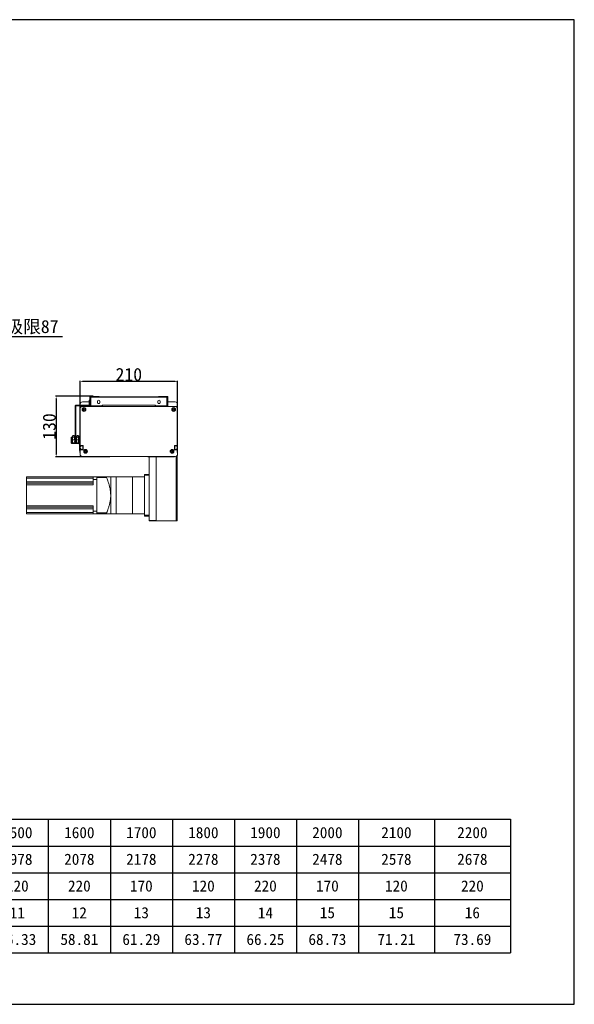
# Model space of a CAD drawing. Header units: millimetres. Extents: x -20285 to -7807, y 12313 to 17573.
# Tile 37 of 37: x -9001 to -7807, y 15454 to 17573. Entities that reach past the tile are written whole.
import ezdxf

# ---------------------------------------------------------------- set-up
doc = ezdxf.new("R2010")
doc.units = ezdxf.units.MM
doc.header["$PDSIZE"] = -1
doc.layers.add('图层3', color=7, linetype='Continuous')
doc.dimstyles.new('ISO-25', dxfattribs={"dimtxt": 2.5, "dimasz": 2.5, "dimexe": 1.25, "dimexo": 0.625, "dimtad": 1, "dimtxsty": 'Standard', "dimcen": 2.5, "dimadec": 0, "dimazin": 0, "dimtfac": 1, "dimtmove": 0, "dimatfit": 3, "dimfxl": 0, "dimarcsym": 0})

# ---------------------------------------------------------------- blocks, each defined once
blk = doc.blocks.new('*D262')
at = {"color": 0, "lineweight": -2, "transparency": 16777216}
for p, q in [((-9207, 17066.2), (-9207, 16889.8)), ((-9120, 17040.6), (-9120, 16889.8)), ((-9203.7, 16890.8), (-9123.3, 16890.8)), ((-9120, 16890.8), (-8908.3, 16890.8))]:
    blk.add_line(p, q, dxfattribs=at)
at = {"color": 0, "transparency": 16777216}
for points in [[(-9203.7, 16891.3), (-9203.7, 16890.2), (-9207, 16890.8)], [(-9123.3, 16891.3), (-9123.3, 16890.2), (-9120, 16890.8)]]:
    blk.add_solid(points, dxfattribs=at)
at = {"layer": 'Defpoints', "color": 0, "transparency": 16777216}
for p in [(-9207, 17067.2), (-9120, 17041.6), (-9120, 16890.8)]:
    blk.add_point(p, dxfattribs=at)
at = {"color": 0, "transparency": 16777216, "insert": (-9012.5, 16910.9), "char_height": 28, "attachment_point": 5}
blk.add_mtext('{\\fSimSun|b0|i0|c134|p2;机械极限}87', dxfattribs=at)
blk = doc.blocks.new('A')
for p, q in [((-20055.7, 15851.8), (-17048.9, 15851.8)), ((-20055.7, 15851.8), (-20055.7, 15564.4)), ((-19847.3, 15851.8), (-19847.3, 15564.4)), ((-19731.8, 15851.8), (-19731.8, 15564.4)), ((-19616.3, 15851.8), (-19616.3, 15564.4)), ((-19500.9, 15851.8), (-19500.9, 15564.4)), ((-19385.4, 15851.8), (-19385.4, 15564.4)), ((-19269.9, 15851.8), (-19269.9, 15564.4)), ((-19154.4, 15851.8), (-19154.4, 15564.4)), ((-19039, 15851.8), (-19039, 15564.4)), ((-18923.5, 15851.8), (-18923.5, 15564.4)), ((-18808, 15851.8), (-18808, 15564.4)), ((-18692.5, 15851.8), (-18692.5, 15564.4)), ((-18577, 15851.8), (-18577, 15564.4)), ((-18443.6, 15851.8), (-18443.6, 15564.4)), ((-18310.1, 15851.8), (-18310.1, 15564.4)), ((-18176.6, 15851.8), (-18176.6, 15564.4)), ((-18043.2, 15851.8), (-18043.2, 15564.4)), ((-17909.7, 15851.8), (-17909.7, 15564.4)), ((-17776.2, 15851.8), (-17776.2, 15564.4)), ((-17642.8, 15851.8), (-17642.8, 15564.4)), ((-17509.3, 15851.8), (-17509.3, 15564.4)), ((-17375.8, 15851.8), (-17375.8, 15564.4)), ((-17212.4, 15851.8), (-17212.4, 15564.4)), ((-17048.9, 15851.8), (-17048.9, 15564.4)), ((-20055.7, 15794.3), (-17048.9, 15794.3)), ((-20055.7, 15736.8), (-17048.9, 15736.8)), ((-20055.7, 15679.3), (-17048.9, 15679.3)), ((-20055.7, 15621.8), (-17048.9, 15621.8)), ((-20055.7, 15564.4), (-17048.9, 15564.4))]:
    blk.add_line(p, q)
at = {"char_height": 23.989, "attachment_point": 5}
for s, insert, width in [('{\\f宋体|b0|i0|c134;有效行程', (-19951.5, 15823), 182.934), ('{\\f宋体|b0|i0|c134;100', (-19789.6, 15823), 89.977), ('{\\f宋体|b0|i0|c134;200', (-19674.1, 15823), 89.977), ('{\\f宋体|b0|i0|c134;300', (-19558.6, 15823), 89.977), ('{\\f宋体|b0|i0|c134;400', (-19443.1, 15823), 89.977), ('{\\f宋体|b0|i0|c134;500', (-19327.6, 15823), 89.977), ('{\\f宋体|b0|i0|c134;600', (-19212.2, 15823), 89.977), ('{\\f宋体|b0|i0|c134;700', (-19096.7, 15823), 89.977), ('{\\f宋体|b0|i0|c134;800', (-18981.2, 15823), 89.977), ('{\\f宋体|b0|i0|c134;900', (-18865.7, 15823), 89.977), ('{\\f宋体|b0|i0|c134;1000', (-18750.3, 15823), 89.977), ('{\\f宋体|b0|i0|c134;1100', (-18634.8, 15823), 89.977), ('{\\f宋体|b0|i0|c134;1200', (-18510.3, 15823), 107.969), ('{\\f宋体|b0|i0|c134;1300', (-18376.8, 15823), 107.969), ('{\\f宋体|b0|i0|c134;1400', (-18243.4, 15823), 107.969), ('{\\f宋体|b0|i0|c134;1500', (-18109.9, 15823), 107.969), ('{\\f宋体|b0|i0|c134;1600', (-17976.4, 15823), 107.969), ('{\\f宋体|b0|i0|c134;1700', (-17843, 15823), 107.969), ('{\\f宋体|b0|i0|c134;1800', (-17709.5, 15823), 107.969), ('{\\f宋体|b0|i0|c134;1900', (-17576, 15823), 107.969), ('{\\f宋体|b0|i0|c134;2000', (-17442.6, 15823), 107.969), ('{\\f宋体|b0|i0|c134;2100', (-17294.1, 15823), 137.955), ('{\\f宋体|b0|i0|c134;2200', (-17130.6, 15823), 137.955), ('{\\f宋体|b0|i0|c134;L', (-19951.5, 15765.6), 182.934), ('{\\fSimSun|b0|i0|c134|p2;578}', (-19789.6, 15765.6), 89.977), ('{\\fSimSun|b0|i0|c134|p2;678}', (-19674.1, 15765.6), 89.977), ('{\\fSimSun|b0|i0|c134|p2;778}', (-19558.6, 15765.6), 89.977), ('{\\fSimSun|b0|i0|c134|p2;878}', (-19443.1, 15765.6), 89.977), ('{\\fSimSun|b0|i0|c134|p2;978}', (-19327.6, 15765.6), 89.977), ('{\\fSimSun|b0|i0|c134|p2;1078}', (-19212.2, 15765.6), 89.977), ('{\\fSimSun|b0|i0|c134|p2;1178}', (-19096.7, 15765.6), 89.977), ('{\\fSimSun|b0|i0|c134|p2;1278}', (-18981.2, 15765.6), 89.977), ('{\\fSimSun|b0|i0|c134|p2;1378}', (-18865.7, 15765.6), 89.977), ('{\\fSimSun|b0|i0|c134|p2;1478}', (-18750.3, 15765.6), 89.977), ('{\\fSimSun|b0|i0|c134|p2;1578}', (-18634.8, 15765.6), 89.977), ('{\\fSimSun|b0|i0|c134|p2;1678}', (-18510.3, 15765.6), 107.969), ('{\\fSimSun|b0|i0|c134|p2;1778}', (-18376.8, 15765.6), 107.969), ('{\\fSimSun|b0|i0|c134|p2;1878}', (-18243.4, 15765.6), 107.969), ('{\\fSimSun|b0|i0|c134|p2;1978}', (-18109.9, 15765.6), 107.969), ('{\\fSimSun|b0|i0|c134|p2;2078}', (-17976.4, 15765.6), 107.969), ('{\\fSimSun|b0|i0|c134|p2;2178}', (-17843, 15765.6), 107.969), ('{\\fSimSun|b0|i0|c134|p2;2278}', (-17709.5, 15765.6), 107.969), ('{\\fSimSun|b0|i0|c134|p2;2378}', (-17576, 15765.6), 107.969), ('{\\fSimSun|b0|i0|c134|p2;2478}', (-17442.6, 15765.6), 107.969), ('{\\fSimSun|b0|i0|c134|p2;2578}', (-17294.1, 15765.6), 137.955), ('{\\fSimSun|b0|i0|c134|p2;2678}', (-17130.6, 15765.6), 137.955), ('{\\f宋体|b0|i0|c134;C', (-19951.5, 15708.1), 182.934), ('{\\f宋体|b0|i0|c134;220', (-19789.6, 15708.1), 89.977), ('{\\f宋体|b0|i0|c134;170', (-19674.1, 15708.1), 89.977), ('{\\f宋体|b0|i0|c134;120', (-19558.6, 15708.1), 89.977), ('{\\f宋体|b0|i0|c134;220', (-19443.1, 15708.1), 89.977), ('{\\f宋体|b0|i0|c134;170', (-19327.6, 15708.1), 89.977), ('{\\f宋体|b0|i0|c134;120', (-19212.2, 15708.1), 89.977), ('{\\f宋体|b0|i0|c134;220', (-19096.7, 15708.1), 89.977), ('{\\f宋体|b0|i0|c134;170', (-18981.2, 15708.1), 89.977), ('{\\f宋体|b0|i0|c134;120', (-18865.7, 15708.1), 89.977), ('{\\f宋体|b0|i0|c134;220', (-18750.3, 15708.1), 89.977), ('{\\f宋体|b0|i0|c134;170', (-18634.8, 15708.1), 89.977), ('{\\f宋体|b0|i0|c134;120', (-18510.3, 15708.1), 107.969), ('{\\f宋体|b0|i0|c134;220', (-18376.8, 15708.1), 107.969), ('{\\f宋体|b0|i0|c134;170', (-18243.4, 15708.1), 107.969), ('{\\f宋体|b0|i0|c134;120', (-18109.9, 15708.1), 107.969), ('{\\f宋体|b0|i0|c134;220', (-17976.4, 15708.1), 107.969), ('{\\f宋体|b0|i0|c134;170', (-17843, 15708.1), 107.969), ('{\\f宋体|b0|i0|c134;120', (-17709.5, 15708.1), 107.969), ('{\\f宋体|b0|i0|c134;220', (-17576, 15708.1), 107.969), ('{\\f宋体|b0|i0|c134;170', (-17442.6, 15708.1), 107.969), ('{\\f宋体|b0|i0|c134;120', (-17294.1, 15708.1), 137.955), ('{\\f宋体|b0|i0|c134;220', (-17130.6, 15708.1), 137.955), ('{\\f宋体|b0|i0|c134;N', (-19951.5, 15650.6), 182.934), ('{\\f宋体|b0|i0|c134;2', (-19789.6, 15650.6), 89.977), ('{\\f宋体|b0|i0|c134;3', (-19674.1, 15650.6), 89.977), ('{\\f宋体|b0|i0|c134;3', (-19558.6, 15650.6), 89.977), ('{\\f宋体|b0|i0|c134;4', (-19443.1, 15650.6), 89.977), ('{\\f宋体|b0|i0|c134;5', (-19327.6, 15650.6), 89.977), ('{\\f宋体|b0|i0|c134;5', (-19212.2, 15650.6), 89.977), ('{\\f宋体|b0|i0|c134;6', (-19096.7, 15650.6), 89.977), ('{\\f宋体|b0|i0|c134;7', (-18981.2, 15650.6), 89.977), ('{\\f宋体|b0|i0|c134;7', (-18865.7, 15650.6), 89.977), ('{\\f宋体|b0|i0|c134;8', (-18750.3, 15650.6), 89.977), ('{\\f宋体|b0|i0|c134;9', (-18634.8, 15650.6), 89.977), ('{\\f宋体|b0|i0|c134;9', (-18510.3, 15650.6), 107.969), ('{\\f宋体|b0|i0|c134;10', (-18376.8, 15650.6), 107.969), ('{\\f宋体|b0|i0|c134;11', (-18243.4, 15650.6), 107.969), ('{\\f宋体|b0|i0|c134;11', (-18109.9, 15650.6), 107.969), ('{\\f宋体|b0|i0|c134;12', (-17976.4, 15650.6), 107.969), ('{\\f宋体|b0|i0|c134;13', (-17843, 15650.6), 107.969), ('{\\f宋体|b0|i0|c134;13', (-17709.5, 15650.6), 107.969), ('{\\f宋体|b0|i0|c134;14', (-17576, 15650.6), 107.969), ('{\\f宋体|b0|i0|c134;15', (-17442.6, 15650.6), 107.969), ('{\\f宋体|b0|i0|c134;15', (-17294.1, 15650.6), 137.955), ('{\\f宋体|b0|i0|c134;16', (-17130.6, 15650.6), 137.955), ('{\\f宋体|b0|i0|c134;重量（KG）', (-19951.5, 15593.1), 182.934), ('{\\f宋体|b0|i0|c134;21.61', (-19789.6, 15593.1), 89.977), ('{\\f宋体|b0|i0|c134;24.09', (-19674.1, 15593.1), 89.977), ('{\\f宋体|b0|i0|c134;26.57', (-19558.6, 15593.1), 89.977), ('{\\f宋体|b0|i0|c134;29.05', (-19443.1, 15593.1), 89.977), ('{\\f宋体|b0|i0|c134;31.53', (-19327.6, 15593.1), 89.977), ('{\\f宋体|b0|i0|c134;34.01', (-19212.2, 15593.1), 89.977), ('{\\f宋体|b0|i0|c134;36.49', (-19096.7, 15593.1), 89.977), ('{\\f宋体|b0|i0|c134;38.97', (-18981.2, 15593.1), 89.977), ('{\\f宋体|b0|i0|c134;41.45', (-18865.7, 15593.1), 89.977), ('{\\f宋体|b0|i0|c134;43.93', (-18750.3, 15593.1), 89.977), ('{\\f宋体|b0|i0|c134;46.41', (-18634.8, 15593.1), 89.977), ('{\\f宋体|b0|i0|c134;48.89', (-18510.3, 15593.1), 107.969), ('{\\f宋体|b0|i0|c134;51.37', (-18376.8, 15593.1), 107.969), ('{\\f宋体|b0|i0|c134;53.85', (-18243.4, 15593.1), 107.969), ('{\\f宋体|b0|i0|c134;56.33', (-18109.9, 15593.1), 107.969), ('{\\f宋体|b0|i0|c134;58.81', (-17976.4, 15593.1), 107.969), ('{\\f宋体|b0|i0|c134;61.29', (-17843, 15593.1), 107.969), ('{\\f宋体|b0|i0|c134;63.77', (-17709.5, 15593.1), 107.969), ('{\\f宋体|b0|i0|c134;66.25', (-17576, 15593.1), 107.969), ('{\\f宋体|b0|i0|c134;68.73', (-17442.6, 15593.1), 107.969), ('{\\f宋体|b0|i0|c134;71.21', (-17294.1, 15593.1), 137.955), ('{\\f宋体|b0|i0|c134;73.69', (-17130.6, 15593.1), 137.955)]:
    blk.add_mtext(s, dxfattribs=dict(at, insert=insert, width=width))
blk = doc.blocks.new('*D320')
at = {"layer": 'Defpoints', "color": 0, "transparency": 16777216}
for p in [(-8660.8, 16794.5), (-8870.8, 16640.6), (-8660.8, 16640.9)]:
    blk.add_point(p, dxfattribs=at)
at = {"layer": '图层3', "color": 0, "lineweight": -2, "transparency": 16777216}
for p, q in [((-8870.8, 16641.2), (-8870.8, 16795.8)), ((-8865.8, 16794.5), (-8665.8, 16794.5)), ((-8660.8, 16641.5), (-8660.8, 16795.8))]:
    blk.add_line(p, q, dxfattribs=at)
at = {"layer": '图层3', "color": 0, "transparency": 16777216}
for points in [[(-8865.8, 16795.4), (-8865.8, 16793.7), (-8870.8, 16794.5)], [(-8665.8, 16795.4), (-8665.8, 16793.7), (-8660.8, 16794.5)]]:
    blk.add_solid(points, dxfattribs=at)
at = {"layer": '图层3', "color": 0, "transparency": 16777216, "insert": (-8765.8, 16809.2), "char_height": 28, "attachment_point": 5}
blk.add_mtext('210', dxfattribs=at)
blk = doc.blocks.new('*D321')
at = {"layer": 'Defpoints', "color": 0, "transparency": 16777216}
for p in [(-8842.1, 16762.2), (-8922.3, 16632.2), (-8849.5, 16632.2)]:
    blk.add_point(p, dxfattribs=at)
at = {"layer": '图层3', "color": 0, "lineweight": -2, "transparency": 16777216}
for p, q in [((-8842.7, 16762.2), (-8923.6, 16762.2)), ((-8922.3, 16757.2), (-8922.3, 16637.2)), ((-8850.1, 16632.2), (-8923.6, 16632.2))]:
    blk.add_line(p, q, dxfattribs=at)
at = {"layer": '图层3', "color": 0, "transparency": 16777216}
for points in [[(-8923.1, 16757.2), (-8921.5, 16757.2), (-8922.3, 16762.2)], [(-8923.1, 16637.2), (-8921.5, 16637.2), (-8922.3, 16632.2)]]:
    blk.add_solid(points, dxfattribs=at)
at = {"layer": '图层3', "color": 0, "transparency": 16777216, "insert": (-8936.9, 16697.2), "char_height": 28, "attachment_point": 5, "rotation": 90}
blk.add_mtext('130', dxfattribs=at)

msp = doc.modelspace()

# ---------------------------------------------------------------- linework, layer by layer
at = {"color": 7, "linetype": 'Continuous', "lineweight": 15}
for p, q in [((-8874.707, 16743.168), (-8879.777, 16743.168)), ((-8874.707, 16741.668), (-8874.707, 16743.168)), ((-8874.707, 16743.168), (-8873.189, 16743.168)), ((-8873.189, 16743.168), (-8873.189, 16741.668)), ((-8859.386, 16743.168), (-8873.189, 16743.168)), ((-8870.787, 16743.168), (-8870.787, 16745.168)), ((-8865.787, 16750.168), (-8851.287, 16750.168)), ((-8859.386, 16741.668), (-8859.386, 16743.168)), ((-8859.386, 16743.168), (-8857.868, 16743.168)), ((-8857.868, 16743.168), (-8857.868, 16741.668)), ((-8851.297, 16743.168), (-8857.868, 16743.168)), ((-8851.297, 16743.168), (-8851.297, 16741.668)), ((-8851.287, 16750.668), (-8851.287, 16753.668)), ((-8851.287, 16753.668), (-8849.787, 16753.668)), ((-8849.787, 16750.668), (-8851.287, 16750.668)), ((-8851.287, 16743.178), (-8851.287, 16750.668)), ((-8851.287, 16743.178), (-8849.787, 16743.178)), ((-8848.787, 16762.168), (-8849.787, 16761.168)), ((-8849.787, 16741.668), (-8849.787, 16761.168)), ((-8849.537, 16760.158), (-8848.537, 16760.158)), ((-8849.537, 16760.158), (-8849.537, 16741.668)), ((-8848.787, 16762.168), (-8829.787, 16762.168)), ((-8848.527, 16760.168), (-8848.537, 16760.158)), ((-8848.537, 16760.158), (-8848.537, 16741.668)), ((-8848.527, 16761.168), (-8683.047, 16761.168)), ((-8848.527, 16760.168), (-8848.527, 16761.168)), ((-8847.83, 16760.158), (-8848.527, 16760.168)), ((-8847.83, 16760.158), (-8847.83, 16741.668)), ((-8847.83, 16760.158), (-8683.745, 16760.158)), ((-8833.037, 16751.668), (-8833.037, 16748.668)), ((-8829.787, 16761.168), (-8829.787, 16762.168)), ((-8828.537, 16748.668), (-8828.537, 16751.668)), ((-8823.287, 16740.368), (-8823.287, 16743.368)), ((-8823.287, 16743.368), (-8822.287, 16743.368)), ((-8822.287, 16743.368), (-8822.287, 16740.368)), ((-8822.287, 16743.368), (-8709.287, 16743.368)), ((-8709.287, 16740.368), (-8709.287, 16743.368)), ((-8709.287, 16743.368), (-8708.287, 16743.368)), ((-8708.287, 16743.368), (-8708.287, 16740.368)), ((-8703.037, 16751.668), (-8703.037, 16748.668)), ((-8701.787, 16761.168), (-8701.787, 16762.168)), ((-8701.787, 16762.168), (-8682.787, 16762.168)), ((-8698.537, 16748.668), (-8698.537, 16751.668)), ((-8683.047, 16760.168), (-8683.745, 16760.158)), ((-8683.745, 16760.158), (-8683.745, 16741.668)), ((-8683.047, 16760.168), (-8683.047, 16761.168)), ((-8683.037, 16760.158), (-8683.047, 16760.168)), ((-8682.037, 16760.158), (-8683.037, 16760.158)), ((-8683.037, 16760.158), (-8683.037, 16741.668)), ((-8681.787, 16761.168), (-8682.787, 16762.168)), ((-8682.037, 16760.158), (-8682.037, 16741.668)), ((-8681.787, 16761.168), (-8681.787, 16741.668)), ((-8681.787, 16750.168), (-8665.787, 16750.168)), ((-8660.787, 16745.168), (-8660.787, 16735.368)), ((-8881.287, 16741.658), (-8881.287, 16673.168)), ((-8879.787, 16741.658), (-8879.787, 16673.168)), ((-8874.707, 16741.668), (-8879.777, 16741.668)), ((-8873.189, 16741.668), (-8874.707, 16741.668)), ((-8859.386, 16741.668), (-8873.189, 16741.668)), ((-8870.787, 16735.368), (-8870.787, 16741.668)), ((-8870.787, 16735.352), (-8870.787, 16657.352)), ((-8824.087, 16740.368), (-8865.787, 16740.368)), ((-8665.787, 16740.352), (-8865.787, 16740.352)), ((-8857.868, 16741.668), (-8859.386, 16741.668)), ((-8851.297, 16741.668), (-8857.868, 16741.668)), ((-8849.537, 16741.668), (-8849.787, 16741.668)), ((-8849.537, 16741.668), (-8848.537, 16741.668)), ((-8847.83, 16741.668), (-8848.537, 16741.668)), ((-8847.83, 16741.668), (-8823.287, 16741.668)), ((-8824.063, 16740.352), (-8824.087, 16740.368)), ((-8823.287, 16740.352), (-8823.287, 16740.368)), ((-8822.287, 16740.368), (-8823.287, 16740.368)), ((-8822.287, 16740.368), (-8709.287, 16740.368)), ((-8818.287, 16740.368), (-8713.287, 16740.368)), ((-8708.287, 16740.368), (-8709.287, 16740.368)), ((-8708.287, 16741.668), (-8683.745, 16741.668)), ((-8708.287, 16740.368), (-8708.287, 16740.352)), ((-8707.512, 16740.352), (-8707.487, 16740.368)), ((-8707.487, 16740.368), (-8665.787, 16740.368)), ((-8683.037, 16741.668), (-8683.745, 16741.668)), ((-8682.037, 16741.668), (-8683.037, 16741.668)), ((-8681.787, 16741.668), (-8682.037, 16741.668)), ((-8660.787, 16657.352), (-8660.787, 16735.352)), ((-8889.925, 16672.506), (-8889.925, 16674.506)), ((-8889.925, 16674.506), (-8888.425, 16674.506)), ((-8889.925, 16672.506), (-8889.925, 16662.673)), ((-8888.425, 16672.506), (-8889.925, 16672.506)), ((-8889.925, 16662.673), (-8888.425, 16662.673)), ((-8888.425, 16672.506), (-8888.425, 16662.673)), ((-8887.689, 16660.437), (-8887.689, 16661.937)), ((-8887.689, 16661.937), (-8873.024, 16661.937)), ((-8887.689, 16660.437), (-8873.024, 16660.437)), ((-8887.187, 16674.537), (-8887.187, 16677.437)), ((-8887.187, 16677.437), (-8883.031, 16677.437)), ((-8887.187, 16668.437), (-8887.187, 16674.537)), ((-8882.991, 16674.537), (-8887.187, 16674.537)), ((-8887.187, 16668.437), (-8873.787, 16668.437)), ((-8887.187, 16668.437), (-8887.187, 16661.937)), ((-8885.187, 16677.587), (-8886.187, 16677.587)), ((-8886.187, 16677.587), (-8886.187, 16677.437)), ((-8883.987, 16677.587), (-8885.187, 16677.587)), ((-8885.187, 16677.437), (-8885.187, 16677.587)), ((-8883.987, 16677.437), (-8883.987, 16677.587)), ((-8883.687, 16677.587), (-8883.987, 16677.587)), ((-8883.687, 16677.437), (-8883.687, 16677.587)), ((-8883.031, 16677.437), (-8882.991, 16674.537)), ((-8883.031, 16677.437), (-8882.731, 16677.437)), ((-8882.912, 16668.937), (-8882.991, 16674.537)), ((-8882.691, 16674.537), (-8882.991, 16674.537)), ((-8882.912, 16668.437), (-8882.912, 16668.937)), ((-8882.912, 16668.937), (-8880.062, 16668.937)), ((-8882.731, 16677.437), (-8882.691, 16674.537)), ((-8882.691, 16674.537), (-8882.612, 16668.937)), ((-8881.287, 16671.168), (-8881.287, 16673.168)), ((-8881.287, 16673.168), (-8879.787, 16673.168)), ((-8879.787, 16671.168), (-8881.287, 16671.168)), ((-8880.062, 16668.937), (-8880.062, 16668.437)), ((-8878.062, 16668.937), (-8880.062, 16668.937)), ((-8879.787, 16673.168), (-8879.787, 16671.168)), ((-8877.984, 16674.537), (-8878.062, 16668.937)), ((-8877.984, 16674.537), (-8877.944, 16677.437)), ((-8873.787, 16674.537), (-8877.984, 16674.537)), ((-8877.944, 16677.437), (-8873.787, 16677.437)), ((-8875.987, 16677.587), (-8876.987, 16677.587)), ((-8876.987, 16677.587), (-8876.987, 16677.437)), ((-8874.787, 16677.587), (-8875.987, 16677.587)), ((-8875.987, 16677.437), (-8875.987, 16677.587)), ((-8874.787, 16677.437), (-8874.787, 16677.587)), ((-8874.487, 16677.587), (-8874.787, 16677.587)), ((-8874.487, 16677.437), (-8874.487, 16677.587)), ((-8873.787, 16677.437), (-8873.787, 16674.537)), ((-8873.787, 16677.437), (-8873.487, 16677.437)), ((-8873.787, 16668.437), (-8873.787, 16674.537)), ((-8873.487, 16674.537), (-8873.787, 16674.537)), ((-8873.787, 16668.437), (-8873.787, 16661.937)), ((-8873.787, 16664.437), (-8873.487, 16664.437)), ((-8873.487, 16677.437), (-8873.487, 16674.537)), ((-8873.487, 16674.537), (-8873.487, 16664.437)), ((-8873.487, 16664.437), (-8873.487, 16661.937)), ((-8873.024, 16661.937), (-8873.024, 16660.437)), ((-8870.787, 16659.7), (-8872.287, 16659.7)), ((-8872.287, 16659.7), (-8872.287, 16647.868)), ((-8872.287, 16647.868), (-8870.787, 16647.868)), ((-8872.287, 16645.868), (-8872.287, 16647.868)), ((-8870.787, 16645.868), (-8872.287, 16645.868)), ((-8870.787, 16654.418), (-8870.787, 16657.352)), ((-8870.787, 16657.352), (-8869.787, 16656.352)), ((-8870.787, 16654.418), (-8870.787, 16649.318)), ((-8870.787, 16646.352), (-8870.787, 16649.318)), ((-8869.787, 16647.352), (-8870.787, 16646.352)), ((-8870.787, 16646.352), (-8870.787, 16637.852)), ((-8870.487, 16654.118), (-8869.087, 16654.118)), ((-8869.087, 16649.618), (-8870.487, 16649.618)), ((-8869.787, 16656.352), (-8864.287, 16656.352)), ((-8864.287, 16647.352), (-8869.787, 16647.352)), ((-8868.787, 16654.418), (-8868.787, 16655.568)), ((-8868.787, 16648.168), (-8868.787, 16649.318)), ((-8868.487, 16655.868), (-8865.087, 16655.868)), ((-8865.087, 16647.868), (-8868.487, 16647.868)), ((-8864.787, 16655.568), (-8864.787, 16648.168)), ((-8864.287, 16656.352), (-8864.287, 16647.352)), ((-8858.787, 16646.102), (-8858.787, 16645.943)), ((-8856.977, 16644.897), (-8856.839, 16644.977)), ((-8674.736, 16644.977), (-8674.598, 16644.897)), ((-8672.787, 16645.943), (-8672.787, 16646.102)), ((-8667.287, 16656.352), (-8661.787, 16656.352)), ((-8667.287, 16647.352), (-8667.287, 16656.352)), ((-8661.787, 16647.352), (-8667.287, 16647.352)), ((-8666.787, 16648.168), (-8666.787, 16655.568)), ((-8666.487, 16655.868), (-8663.087, 16655.868)), ((-8663.087, 16647.868), (-8666.487, 16647.868)), ((-8662.787, 16655.568), (-8662.787, 16654.418)), ((-8662.787, 16649.318), (-8662.787, 16648.168)), ((-8662.487, 16654.118), (-8661.087, 16654.118)), ((-8661.087, 16649.618), (-8662.487, 16649.618)), ((-8661.787, 16656.352), (-8660.787, 16657.352)), ((-8660.787, 16646.352), (-8661.787, 16647.352)), ((-8660.787, 16657.352), (-8660.787, 16654.418)), ((-8660.787, 16654.418), (-8660.787, 16649.318)), ((-8660.787, 16649.318), (-8660.787, 16646.352)), ((-8660.787, 16637.852), (-8660.787, 16646.352)), ((-8865.787, 16632.852), (-8665.787, 16632.852)), ((-8806.928, 16632.168), (-8864.019, 16632.168)), ((-8806.724, 16632.668), (-8806.667, 16632.852)), ((-8724.908, 16632.852), (-8724.851, 16632.668)), ((-8667.555, 16632.168), (-8724.647, 16632.168)), ((-8721.787, 16495.168), (-8721.787, 16632.168)), ((-8706.787, 16494.168), (-8706.787, 16632.168)), ((-8706.787, 16495.168), (-8706.787, 16632.168)), ((-8661.787, 16634.852), (-8661.787, 16496.168)), ((-8985.787, 16589.168), (-8842.787, 16589.168)), ((-8985.787, 16586.168), (-8985.787, 16589.168)), ((-8985.787, 16586.168), (-8842.787, 16586.168)), ((-8985.787, 16577.988), (-8985.787, 16586.168)), ((-8985.787, 16577.988), (-8842.787, 16577.988)), ((-8985.787, 16574.988), (-8985.787, 16577.988)), ((-8985.787, 16571.988), (-8985.787, 16574.988)), ((-8985.787, 16574.988), (-8842.787, 16574.988)), ((-8834.787, 16589.168), (-8842.787, 16589.168)), ((-8842.787, 16589.168), (-8842.787, 16583.168)), ((-8834.787, 16583.168), (-8842.787, 16583.168)), ((-8842.787, 16583.168), (-8842.787, 16571.988)), ((-8834.787, 16587.168), (-8834.787, 16589.168)), ((-8834.787, 16589.168), (-8813.547, 16589.168)), ((-8834.787, 16511.168), (-8834.787, 16587.168)), ((-8834.787, 16587.168), (-8813.547, 16587.168)), ((-8834.787, 16583.168), (-8834.787, 16515.168)), ((-8813.547, 16589.168), (-8813.547, 16587.168)), ((-8792.787, 16589.168), (-8804.787, 16589.168)), ((-8804.787, 16549.168), (-8804.787, 16589.168)), ((-8757.787, 16589.168), (-8792.787, 16589.168)), ((-8731.787, 16589.168), (-8757.787, 16589.168)), ((-8731.787, 16594.168), (-8721.787, 16594.168)), ((-8731.787, 16592.168), (-8731.787, 16594.168)), ((-8721.787, 16592.168), (-8731.787, 16592.168)), ((-8731.787, 16592.168), (-8731.787, 16506.168)), ((-8721.787, 16592.168), (-8721.787, 16506.168)), ((-8985.787, 16526.348), (-8985.787, 16571.988)), ((-8985.787, 16571.988), (-8842.787, 16571.988)), ((-8804.787, 16509.168), (-8804.787, 16549.168)), ((-8985.787, 16526.348), (-8842.787, 16526.348)), ((-8985.787, 16523.348), (-8985.787, 16526.348)), ((-8985.787, 16523.348), (-8842.787, 16523.348)), ((-8985.787, 16520.348), (-8985.787, 16523.348)), ((-8985.787, 16520.348), (-8842.787, 16520.348)), ((-8985.787, 16512.168), (-8985.787, 16520.348)), ((-8985.787, 16512.168), (-8842.787, 16512.168)), ((-8985.787, 16509.168), (-8985.787, 16512.168)), ((-8842.787, 16526.348), (-8842.787, 16515.168)), ((-8834.787, 16515.168), (-8842.787, 16515.168)), ((-8842.787, 16515.168), (-8842.787, 16509.168)), ((-8834.787, 16511.168), (-8813.547, 16511.168)), ((-8834.787, 16509.168), (-8834.787, 16511.168)), ((-8813.547, 16511.168), (-8813.547, 16509.168)), ((-8985.787, 16509.168), (-8842.787, 16509.168)), ((-8834.787, 16509.168), (-8842.787, 16509.168)), ((-8834.787, 16509.168), (-8813.547, 16509.168)), ((-8804.787, 16509.168), (-8792.787, 16509.168)), ((-8792.787, 16509.168), (-8757.787, 16509.168)), ((-8757.787, 16509.168), (-8731.787, 16509.168)), ((-8731.787, 16506.168), (-8721.787, 16506.168)), ((-8731.787, 16504.168), (-8731.787, 16506.168)), ((-8721.787, 16504.168), (-8731.787, 16504.168)), ((-8721.787, 16495.168), (-8706.787, 16495.168)), ((-8721.787, 16494.168), (-8721.787, 16495.168)), ((-8706.787, 16494.168), (-8721.787, 16494.168)), ((-8663.787, 16494.168), (-8706.787, 16494.168)), ((-8661.787, 16494.168), (-8663.787, 16494.168)), ((-8661.787, 16494.168), (-8661.787, 16496.168))]:
    msp.add_line(p, q, dxfattribs=at)
at = {"color": 8, "linetype": 'Continuous', "lineweight": 15}
for p, q in [((-8818.287, 16740.368), (-8818.287, 16740.352)), ((-8713.287, 16740.352), (-8713.287, 16740.368)), ((-8663.787, 16494.168), (-8663.787, 16633.269)), ((-8792.787, 16589.168), (-8792.787, 16509.168)), ((-8757.787, 16589.168), (-8757.787, 16509.168))]:
    msp.add_line(p, q, dxfattribs=at)
msp.add_lwpolyline([(-11180.961, 15453.564), (-7807.118, 15453.564), (-7807.118, 17572.896), (-11180.961, 17572.896)], close=True)
at = {"color": 7, "linetype": 'Continuous', "lineweight": 15, "flags": 128}
msp.add_lwpolyline([(-8888.425, 16674.506), (-8888.425, 16674.467), (-8888.425, 16674.354), (-8888.425, 16674.169), (-8888.425, 16673.92), (-8888.425, 16673.617), (-8888.425, 16673.271), (-8888.425, 16672.896), (-8888.425, 16672.506)], dxfattribs=at)
at = {"color": 7, "linetype": 'Continuous', "lineweight": 15}
for centre, radius in [((-8862.287, 16733.852), 4), ((-8862.287, 16733.852), 2.25), ((-8669.287, 16733.852), 4), ((-8669.287, 16733.852), 2.25), ((-8880.487, 16665.237), 2.5), ((-8880.487, 16665.237), 2), ((-8880.487, 16665.237), 1.9), ((-8880.487, 16665.237), 1.5), ((-8858.787, 16643.852), 4), ((-8858.787, 16643.852), 2.25), ((-8672.787, 16643.852), 4), ((-8672.787, 16643.852), 2.25)]:
    msp.add_circle(centre, radius, dxfattribs=at)
for centre, radius, start, end in [((-8879.777, 16741.658), 1.51, 90, 180), ((-8865.787, 16745.168), 5, 90, 180), ((-8851.297, 16743.178), 1.51, 270, 0), ((-8851.297, 16743.178), 0.01, 270, 0), ((-8830.787, 16751.668), 2.25, 0, 180), ((-8830.787, 16748.668), 2.25, 180, 0), ((-8700.787, 16751.668), 2.25, 0, 180), ((-8700.787, 16748.668), 2.25, 180, 0), ((-8665.787, 16745.168), 5, 0, 90), ((-8879.777, 16741.658), 0.01, 90, 180), ((-8865.787, 16735.368), 5, 90, 180), ((-8865.787, 16735.352), 5, 90, 180), ((-8862.287, 16733.868), 1.6, 346.225853, 283.774147), ((-8861.787, 16731.828), 0.5, 0, 103.774147), ((-8860.248, 16733.368), 0.5, 166.225853, 268.164041), ((-8671.327, 16733.368), 0.5, 271.836884, 13.774147), ((-8669.287, 16733.868), 1.6, 256.225853, 193.774147), ((-8669.787, 16731.828), 0.5, 76.225853, 180), ((-8665.787, 16735.368), 5, 0, 90), ((-8665.787, 16735.352), 5, 0, 90), ((-8887.689, 16662.673), 2.237, 180.000004, 270.000004), ((-8887.689, 16662.673), 0.737, 180.000004, 270.000004), ((-8873.024, 16659.7), 2.237, 0.000004, 90.000004), ((-8873.024, 16659.7), 0.737, 0.000004, 90.000004), ((-8870.487, 16654.418), 0.3, 180, 270.000002), ((-8870.487, 16649.318), 0.3, 90, 180.000031), ((-8865.787, 16637.852), 5, 180, 270), ((-8869.087, 16654.418), 0.3, 270, 0.000093), ((-8869.087, 16649.318), 0.3, 360, 90.000009), ((-8868.487, 16655.568), 0.3, 89.999982, 180), ((-8868.487, 16648.168), 0.3, 179.999836, 270), ((-8865.087, 16655.568), 0.3, 359.999898, 90), ((-8865.087, 16648.168), 0.3, 270.000027, 0), ((-8858.787, 16643.852), 1.65, 103.447727, 16.552273), ((-8859.287, 16645.943), 0.5, 283.447727, 0.000009), ((-8856.727, 16644.464), 0.5, 120, 196.552273), ((-8674.848, 16644.464), 0.5, 343.447727, 59.99942), ((-8672.787, 16643.852), 1.65, 163.447727, 76.552273), ((-8672.287, 16645.943), 0.5, 179.998607, 256.551772), ((-8666.487, 16655.568), 0.3, 90.000129, 180.000006), ((-8666.487, 16648.168), 0.3, 179.999841, 270.000006), ((-8665.787, 16637.852), 5, 270, 0), ((-8663.087, 16655.568), 0.3, 359.999904, 90.000006), ((-8663.087, 16648.168), 0.3, 269.999491, 0.000006), ((-8662.487, 16654.418), 0.3, 180.000006, 269.998585), ((-8662.487, 16649.318), 0.3, 90.000006, 180.000036), ((-8661.087, 16654.418), 0.3, 270.000006, 0.000099), ((-8661.087, 16649.318), 0.3, 0.000006, 89.999097), ((-8862.287, 16633.168), 2, 189.093054, 210), ((-8808.66, 16633.168), 2, 330, 345.522548), ((-8722.914, 16633.168), 2, 194.477458, 209.999757), ((-8669.287, 16633.168), 2, 330.000048, 350.906977)]:
    msp.add_arc(centre, radius, start, end, dxfattribs=at)
for points, knots in [([(-8848.527, 16761.168), (-8848.637, 16761.157), (-8848.871, 16761.135), (-8849.189, 16760.95), (-8849.43, 16760.66), (-8849.528, 16760.375), (-8849.535, 16760.204), (-8849.537, 16760.158)], [0, 0, 0, 0, 0.20766378, 0.44223409, 0.67684395, 0.91144861, 1, 1, 1, 1]), ([(-8847.83, 16760.158), (-8847.879, 16760.267), (-8847.981, 16760.501), (-8848.139, 16760.819), (-8848.302, 16761.06), (-8848.432, 16761.159), (-8848.507, 16761.166), (-8848.527, 16761.168)], [0, 0, 0, 0, 0.20766172, 0.44223912, 0.67683908, 0.9114401, 1, 1, 1, 1]), ([(-8683.047, 16761.168), (-8683.096, 16761.157), (-8683.198, 16761.135), (-8683.356, 16760.95), (-8683.519, 16760.66), (-8683.649, 16760.375), (-8683.724, 16760.204), (-8683.745, 16760.158)], [0, 0, 0, 0, 0.207665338, 0.442242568, 0.676842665, 0.911448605, 1, 1, 1, 1]), ([(-8682.037, 16760.158), (-8682.048, 16760.267), (-8682.07, 16760.501), (-8682.255, 16760.819), (-8682.545, 16761.06), (-8682.831, 16761.159), (-8683.001, 16761.166), (-8683.047, 16761.168)], [0, 0, 0, 0, 0.20766217, 0.44223673, 0.67684467, 0.91144847, 1, 1, 1, 1]), ([(-8804.787, 16589.168), (-8804.861, 16589.168), (-8805.009, 16589.168), (-8806.127, 16589.168), (-8807.809, 16589.168), (-8810.241, 16589.168), (-8812.334, 16589.168), (-8813.547, 16589.168)], [0, 0, 0, 0, 0.18244448, 0.36495434, 0.55285066, 0.74082043, 1, 1, 1, 1]), ([(-8813.547, 16587.168), (-8812.334, 16584.002), (-8810.264, 16578.601), (-8807.865, 16570.78), (-8806.178, 16563.739), (-8805.022, 16556.521), (-8804.866, 16551.618), (-8804.787, 16549.168)], [0, 0, 0, 0, 0.25918127, 0.44222808, 0.62520913, 0.81264124, 1, 1, 1, 1]), ([(-8804.787, 16549.168), (-8804.797, 16548.308), (-8804.832, 16545.253), (-8805.297, 16540.014), (-8806.418, 16533.466), (-8808.04, 16526.972), (-8810.354, 16519.491), (-8812.353, 16514.28), (-8813.547, 16511.168)], [0, 0, 0, 0, 0.06574862, 0.23360922, 0.40152474, 0.57330545, 0.74513485, 1, 1, 1, 1]), ([(-8813.547, 16509.168), (-8812.334, 16509.168), (-8810.264, 16509.168), (-8807.865, 16509.168), (-8806.178, 16509.168), (-8805.022, 16509.168), (-8804.866, 16509.168), (-8804.787, 16509.168)], [0, 0, 0, 0, 0.25918095, 0.4422295, 0.62521082, 0.81264171, 1, 1, 1, 1])]:
    msp.add_open_spline(points, degree=3, knots=knots, dxfattribs=at)

# ---------------------------------------------------------------- block references
msp.add_blockref('A', (9104.133, 0))

# ---------------------------------------------------------------- dimensions: what is measured, and where the dimension line sits
dim = msp.add_linear_dim(base=(-9120.04, 16890.757), p1=(-9207.04, 17067.202), p2=(-9120.04, 17041.572), text='{\\fSimSun|b0|i0|c134|p2;机械极限}<>', dimstyle='ISO-25', override={"dimtxt": 28, "dimasz": 3.302, "dimexe": 1, "dimexo": 1, "dimgap": 1.524, "dimtih": 1, "dimtoh": 1, "dimdsep": 46, "dimadec": 2, "dimtzin": 0})
dim.commit()
dim.dimension.update_dxf_attribs({"geometry": '*D262', "text_midpoint": (-9012.495, 16910.896)})
at = {"layer": '图层3'}
dim = msp.add_linear_dim(base=(-8660.787, 16794.539), p1=(-8870.787, 16640.591), p2=(-8660.787, 16640.852), dimstyle='ISO-25', override={"dimtxt": 28, "dimasz": 5}, dxfattribs=at)
dim.commit()
dim.dimension.update_dxf_attribs({"geometry": '*D320', "text_midpoint": (-8765.787, 16794.539), "dimtype": 160})
dim = msp.add_linear_dim(base=(-8922.309, 16632.168), p1=(-8842.098, 16762.168), p2=(-8849.51, 16632.168), angle=90, dimstyle='ISO-25', override={"dimtxt": 28, "dimasz": 5}, dxfattribs=at)
dim.commit()
dim.dimension.update_dxf_attribs({"geometry": '*D321', "text_midpoint": (-8922.309, 16697.168), "dimtype": 160})

doc.saveas('drawing.dxf')
